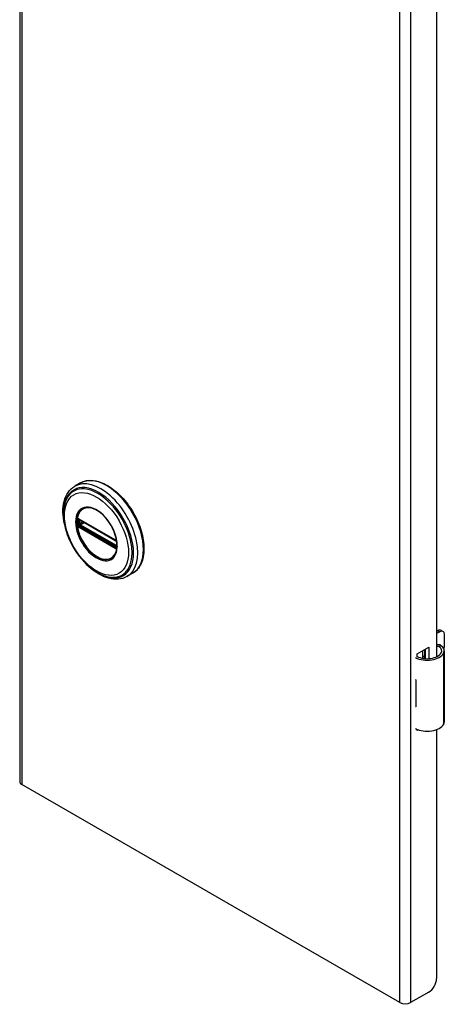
# Model space of a CAD drawing. Header units: inches. Extents: x 0.1 to 74.1, y -11 to 41.6.
# Tile 15 of 16: x 69.3 to 74.1, y 19.4 to 30.5. Entities that reach past the tile are written whole.
import ezdxf

# ---------------------------------------------------------------- set-up
doc = ezdxf.new("R2010")
doc.units = ezdxf.units.IN
doc.header["$MEASUREMENT"] = 0
doc.layers.add('Visible Edges(ANSI)', color=7, linetype='Continuous', lineweight=25)
doc.layers.add('Visible Tangent Edges(ANSI)', color=7, linetype='Continuous', lineweight=25)

msp = doc.modelspace()

# ---------------------------------------------------------------- linework, layer by layer
at = {"layer": 'Visible Edges(ANSI)'}
for p, q in [((69.276, 41.479), (69.276, 21.883)), ((73.992, 35.124), (73.992, 23.293)), ((69.964, 25.261), (69.9, 25.224)), ((69.95, 24.847), (69.945, 24.85)), ((69.95, 24.847), (70.358, 24.612)), ((70.365, 24.604), (69.957, 24.84)), ((70.363, 24.609), (70.358, 24.612)), ((70.374, 24.596), (70.375, 24.593)), ((70.374, 24.551), (70.374, 24.588)), ((70.375, 24.593), (70.376, 24.592)), ((70.377, 24.578), (70.377, 24.541)), ((70.377, 24.541), (70.377, 24.535)), ((70.554, 24.238), (70.49, 24.201)), ((73.992, 23.579), (74.008, 23.588)), ((74.029, 23.576), (73.992, 23.555)), ((74.047, 23.592), (74.068, 23.58)), ((74.084, 23.423), (74.084, 23.544)), ((73.773, 23.325), (73.907, 23.403)), ((73.907, 23.403), (73.907, 23.272)), ((73.773, 23.294), (73.773, 23.325)), ((73.837, 23.276), (73.837, 23.362)), ((73.837, 23.292), (73.856, 23.304)), ((73.856, 23.373), (73.856, 23.273)), ((73.869, 23.272), (73.869, 23.38)), ((74.082, 22.558), (74.082, 23.361)), ((73.856, 23.279), (73.848, 23.274)), ((73.758, 23.034), (73.758, 23.002)), ((74.084, 22.869), (74.084, 22.989)), ((73.758, 22.76), (73.758, 22.728)), ((73.773, 22.458), (73.773, 22.472)), ((73.788, 22.467), (73.773, 22.458)), ((73.992, 22.469), (73.992, 19.65)), ((73.578, 19.379), (69.301, 21.848)), ((73.904, 19.497), (73.7, 19.379))]:
    msp.add_line(p, q, dxfattribs=at)
at = {"layer": 'Visible Edges(ANSI)', "flags": 128}
for points in [[(69.782, 24.795), (69.775, 24.83), (69.77, 24.864), (69.767, 24.897), (69.766, 24.93), (69.766, 24.962), (69.769, 24.993), (69.773, 25.023), (69.779, 25.052), (69.788, 25.08), (69.798, 25.106), (69.81, 25.131), (69.824, 25.153), (69.84, 25.174), (69.858, 25.193), (69.878, 25.21), (69.9, 25.224)], [(69.964, 25.261), (69.98, 25.269), (69.996, 25.276), (70.013, 25.282), (70.031, 25.286), (70.049, 25.289), (70.068, 25.29), (70.087, 25.29), (70.107, 25.289), (70.126, 25.286), (70.146, 25.282), (70.166, 25.277), (70.187, 25.271), (70.207, 25.263), (70.228, 25.254), (70.248, 25.244), (70.269, 25.233), (70.289, 25.22), (70.31, 25.207), (70.33, 25.192), (70.35, 25.176), (70.37, 25.16), (70.39, 25.142), (70.409, 25.124), (70.428, 25.104), (70.446, 25.084), (70.464, 25.063), (70.482, 25.042), (70.499, 25.019), (70.516, 24.996), (70.532, 24.973), (70.547, 24.949), (70.562, 24.924), (70.575, 24.899), (70.589, 24.874), (70.601, 24.848), (70.613, 24.822), (70.624, 24.796), (70.634, 24.77), (70.643, 24.744), (70.651, 24.718), (70.658, 24.692), (70.665, 24.666), (70.67, 24.64), (70.674, 24.615), (70.678, 24.59), (70.68, 24.565), (70.682, 24.54), (70.682, 24.516), (70.682, 24.493), (70.68, 24.47), (70.678, 24.448), (70.674, 24.426), (70.67, 24.405), (70.664, 24.385), (70.658, 24.366), (70.65, 24.348), (70.641, 24.33), (70.632, 24.314), (70.621, 24.298), (70.61, 24.284), (70.597, 24.27), (70.584, 24.258), (70.569, 24.248), (70.554, 24.238)], [(69.809, 25.084), (69.803, 25.071), (69.797, 25.057), (69.792, 25.043), (69.787, 25.029), (69.779, 24.998), (69.774, 24.966), (69.771, 24.933), (69.771, 24.899), (69.773, 24.864), (69.777, 24.827), (69.783, 24.791), (69.791, 24.754), (69.802, 24.716), (69.814, 24.679), (69.829, 24.641), (69.845, 24.604), (69.863, 24.568), (69.882, 24.532), (69.904, 24.497), (69.926, 24.463), (69.95, 24.431), (69.975, 24.4), (70.002, 24.37), (70.029, 24.342), (70.057, 24.316), (70.086, 24.293), (70.115, 24.271), (70.144, 24.252), (70.174, 24.235), (70.205, 24.221), (70.235, 24.21), (70.265, 24.201), (70.28, 24.198), (70.295, 24.195), (70.31, 24.193), (70.324, 24.192)], [(70.347, 24.437), (70.356, 24.451), (70.363, 24.466), (70.369, 24.483), (70.373, 24.501), (70.376, 24.521), (70.378, 24.542), (70.378, 24.564), (70.376, 24.586), (70.373, 24.61), (70.368, 24.634), (70.362, 24.658), (70.354, 24.682), (70.345, 24.707), (70.335, 24.731), (70.323, 24.755), (70.31, 24.779), (70.296, 24.802), (70.281, 24.824), (70.265, 24.845), (70.249, 24.866), (70.231, 24.884), (70.213, 24.902), (70.195, 24.918), (70.176, 24.932), (70.157, 24.945), (70.138, 24.956), (70.12, 24.965), (70.101, 24.973), (70.083, 24.978), (70.066, 24.981), (70.049, 24.982), (70.033, 24.982)], [(69.945, 24.85), (69.943, 24.851), (69.942, 24.851)], [(69.957, 24.84), (69.956, 24.84), (69.955, 24.84)], [(70.363, 24.609), (70.366, 24.606), (70.37, 24.603)], [(70.374, 24.588), (70.373, 24.592), (70.371, 24.597), (70.368, 24.601), (70.365, 24.604)], [(70.37, 24.603), (70.372, 24.6), (70.374, 24.596)], [(70.374, 24.55), (70.374, 24.55), (70.374, 24.551)], [(70.377, 24.535), (70.377, 24.533), (70.376, 24.532)], [(70.49, 24.201), (70.467, 24.189), (70.443, 24.181), (70.418, 24.174), (70.391, 24.171), (70.365, 24.17), (70.337, 24.172), (70.31, 24.176), (70.282, 24.183), (70.253, 24.192), (70.225, 24.203), (70.197, 24.216), (70.169, 24.232), (70.141, 24.249), (70.114, 24.269), (70.087, 24.29), (70.06, 24.313)], [(74.04, 23.423), (74.038, 23.424), (74.036, 23.425), (74.034, 23.426), (74.032, 23.427), (74.03, 23.428), (74.028, 23.428), (74.026, 23.429), (74.024, 23.43), (74.022, 23.43), (74.02, 23.43), (74.018, 23.43), (74.016, 23.431), (74.014, 23.43), (74.011, 23.43), (74.009, 23.43), (74.007, 23.43), (74.005, 23.429), (74.003, 23.429), (74.001, 23.428), (73.999, 23.427), (73.998, 23.427), (73.996, 23.426), (73.994, 23.425), (73.992, 23.424)], [(73.992, 23.412), (73.994, 23.413), (73.995, 23.413), (73.997, 23.413), (73.999, 23.414), (74, 23.414), (74.002, 23.414), (74.003, 23.414), (74.005, 23.414), (74.006, 23.414), (74.008, 23.413), (74.009, 23.413), (74.011, 23.413), (74.012, 23.413), (74.014, 23.412), (74.015, 23.412), (74.017, 23.411), (74.018, 23.41), (74.02, 23.41), (74.021, 23.409), (74.023, 23.408), (74.024, 23.407), (74.025, 23.407), (74.027, 23.406), (74.028, 23.405)]]:
    msp.add_lwpolyline(points, dxfattribs=at)
at = {"layer": 'Visible Edges(ANSI)'}
for centre, major_axis, start_param, end_param in [((74.008, 23.524), (0.0394, 0.0682), 0, 0.785398), ((74.029, 23.512), (0.0394, 0.0682), 5.497787, 7.068583), ((73.924, 23.361), (0.128, 0), 5.96475, 6.909947), ((73.924, 23.361), (0.157, 0), 5.96475, 7.032103), ((74.029, 23.391), (-0.0394, -0.0682), 1.811012, 2.356194), ((73.887, 23.368), (0.197, 0), 3.983372, 5.96475), ((73.887, 23.368), (0.167, 0), 3.964134, 5.96475), ((73.887, 23.119), (0.197, 0), 3.983372, 3.995195), ((73.818, 23.042), (-0.0917, 0), 0.828235, 0.853602), ((74.029, 22.957), (-0.0394, -0.0682), 2.356194, 2.65865), ((74.029, 22.836), (-0.0394, -0.0682), 2.053739, 2.356194), ((73.818, 22.799), (0.0917, 0), 3.969828, 3.995195), ((73.887, 22.814), (-0.197, 0), 0.841779, 0.853602), ((73.887, 22.565), (0.197, 0), 3.983372, 5.96475), ((73.924, 22.558), (0.157, 0), 5.96475, 6.283185), ((69.362, 21.883), (-0.086, 0), 0, 0.785398), ((73.904, 19.599), (-0.063, -0.108), 0.785398, 2.356194), ((73.639, 19.414), (-0.086, 0), 0.785398, 2.356194)]:
    msp.add_ellipse(centre, major_axis=major_axis, ratio=0.57735, start_param=start_param, end_param=end_param, dxfattribs=at)
at = {"layer": 'Visible Tangent Edges(ANSI)'}
for p, q in [((69.301, 41.444), (69.301, 21.848)), ((73.578, 19.379), (73.578, 38.975)), ((73.7, 38.975), (73.7, 19.379)), ((70.356, 24.616), (69.948, 24.852)), ((69.942, 24.798), (69.942, 24.835)), ((69.948, 24.759), (70.356, 24.523)), ((70.359, 24.532), (69.951, 24.768)), ((69.955, 24.843), (70.363, 24.607)), ((69.955, 24.836), (69.959, 24.838)), ((69.955, 24.799), (69.955, 24.836)), ((69.991, 24.82), (69.955, 24.799)), ((70.363, 24.54), (69.955, 24.776)), ((69.962, 24.787), (70.005, 24.812)), ((70.37, 24.551), (69.962, 24.787)), ((70.374, 24.554), (70.37, 24.551)), ((70.376, 24.585), (70.376, 24.548)), ((74.008, 23.588), (74.029, 23.576)), ((74.028, 23.405), (74.04, 23.423)), ((74.074, 22.529), (74.074, 23.333)), ((73.758, 23.002), (73.758, 22.76))]:
    msp.add_line(p, q, dxfattribs=at)
at = {"layer": 'Visible Tangent Edges(ANSI)', "flags": 128}
for points in [[(69.909, 24.82), (69.911, 24.787), (69.916, 24.752), (69.924, 24.716), (69.935, 24.68), (69.949, 24.644), (69.966, 24.609), (69.986, 24.574), (70.007, 24.542), (70.031, 24.511), (70.056, 24.482), (70.083, 24.456), (70.11, 24.434), (70.138, 24.415), (70.166, 24.4), (70.194, 24.389), (70.221, 24.382), (70.246, 24.379), (70.271, 24.38), (70.294, 24.386), (70.314, 24.396), (70.332, 24.41), (70.348, 24.428), (70.361, 24.449), (70.371, 24.474), (70.377, 24.501), (70.38, 24.532), (70.38, 24.564), (70.377, 24.598), (70.371, 24.633), (70.361, 24.669), (70.348, 24.705), (70.332, 24.741), (70.314, 24.776), (70.293, 24.81), (70.271, 24.842), (70.246, 24.871), (70.22, 24.898), (70.193, 24.922), (70.166, 24.943), (70.138, 24.96), (70.11, 24.973), (70.082, 24.982), (70.056, 24.987), (70.031, 24.988), (70.007, 24.984), (69.985, 24.976), (69.966, 24.964), (69.949, 24.949), (69.935, 24.929), (69.924, 24.906), (69.915, 24.88), (69.911, 24.851), (69.909, 24.82)], [(69.92, 24.819), (69.92, 24.83), (69.921, 24.841), (69.922, 24.852), (69.923, 24.862), (69.925, 24.872), (69.928, 24.882), (69.93, 24.891), (69.934, 24.901), (69.937, 24.909), (69.941, 24.917), (69.946, 24.925), (69.95, 24.932), (69.955, 24.939), (69.961, 24.946), (69.967, 24.952), (69.973, 24.957), (69.979, 24.962), (69.986, 24.967), (69.993, 24.97), (70.001, 24.974), (70.008, 24.977), (70.016, 24.979), (70.025, 24.98), (70.033, 24.982)], [(69.927, 24.852), (69.927, 24.852), (69.927, 24.852), (69.927, 24.851), (69.927, 24.851), (69.927, 24.851), (69.927, 24.85), (69.926, 24.85), (69.926, 24.849), (69.926, 24.849), (69.926, 24.849), (69.926, 24.848), (69.926, 24.848), (69.926, 24.847), (69.926, 24.847), (69.926, 24.846), (69.926, 24.846), (69.926, 24.846), (69.926, 24.845), (69.926, 24.845), (69.926, 24.844), (69.926, 24.844), (69.926, 24.843), (69.925, 24.843), (69.925, 24.842)], [(69.928, 24.855), (69.928, 24.855), (69.928, 24.855), (69.928, 24.855), (69.928, 24.855), (69.928, 24.854), (69.928, 24.854), (69.928, 24.854), (69.928, 24.854), (69.928, 24.854), (69.928, 24.854), (69.928, 24.854), (69.928, 24.854), (69.928, 24.854), (69.928, 24.854), (69.928, 24.853), (69.928, 24.853), (69.927, 24.853), (69.927, 24.853), (69.927, 24.853), (69.927, 24.853), (69.927, 24.853), (69.927, 24.853), (69.927, 24.853), (69.927, 24.852)], [(69.933, 24.857), (69.933, 24.857), (69.933, 24.857), (69.933, 24.857), (69.932, 24.857), (69.932, 24.857), (69.932, 24.857), (69.932, 24.857), (69.931, 24.857), (69.931, 24.857), (69.931, 24.857), (69.931, 24.857), (69.931, 24.856), (69.93, 24.856), (69.93, 24.856), (69.93, 24.856), (69.93, 24.856), (69.929, 24.856), (69.929, 24.856), (69.929, 24.856), (69.929, 24.856), (69.929, 24.855), (69.928, 24.855), (69.928, 24.855), (69.928, 24.855)], [(69.943, 24.855), (69.942, 24.855), (69.942, 24.855), (69.941, 24.855), (69.941, 24.855), (69.941, 24.856), (69.94, 24.856), (69.94, 24.856), (69.939, 24.856), (69.939, 24.856), (69.939, 24.856), (69.938, 24.857), (69.938, 24.857), (69.937, 24.857), (69.937, 24.857), (69.937, 24.857), (69.936, 24.857), (69.936, 24.857), (69.935, 24.857), (69.935, 24.857), (69.935, 24.857), (69.934, 24.857), (69.934, 24.857), (69.934, 24.857), (69.933, 24.857)], [(69.948, 24.852), (69.948, 24.852), (69.947, 24.852), (69.947, 24.852), (69.947, 24.852), (69.947, 24.852), (69.947, 24.852), (69.946, 24.853), (69.946, 24.853), (69.946, 24.853), (69.946, 24.853), (69.945, 24.853), (69.945, 24.853), (69.945, 24.853), (69.945, 24.853), (69.945, 24.854), (69.944, 24.854), (69.944, 24.854), (69.944, 24.854), (69.944, 24.854), (69.944, 24.854), (69.943, 24.854), (69.943, 24.854), (69.943, 24.855), (69.943, 24.855)], [(70.347, 24.438), (70.333, 24.422), (70.317, 24.409), (70.299, 24.399), (70.28, 24.393), (70.258, 24.39), (70.236, 24.391), (70.212, 24.395), (70.188, 24.403), (70.163, 24.414), (70.138, 24.428), (70.113, 24.445), (70.089, 24.466), (70.065, 24.488), (70.043, 24.513), (70.021, 24.54), (70.001, 24.569), (69.983, 24.599), (69.967, 24.631), (69.953, 24.663), (69.941, 24.695), (69.932, 24.727), (69.926, 24.758), (69.921, 24.789), (69.92, 24.819)], [(69.925, 24.842), (69.925, 24.842), (69.925, 24.842), (69.925, 24.842), (69.925, 24.841), (69.925, 24.841), (69.925, 24.841), (69.925, 24.841), (69.925, 24.841), (69.925, 24.84), (69.925, 24.84), (69.925, 24.84), (69.925, 24.84), (69.925, 24.839), (69.925, 24.839), (69.925, 24.839), (69.925, 24.839), (69.925, 24.838), (69.925, 24.838), (69.925, 24.838), (69.925, 24.838), (69.925, 24.837), (69.925, 24.837), (69.925, 24.837), (69.925, 24.837)], [(69.925, 24.837), (69.925, 24.835), (69.925, 24.834), (69.925, 24.832), (69.925, 24.831), (69.925, 24.829), (69.925, 24.828), (69.925, 24.826), (69.925, 24.825), (69.925, 24.823), (69.925, 24.822), (69.925, 24.82), (69.925, 24.818), (69.925, 24.817), (69.925, 24.815), (69.925, 24.814), (69.925, 24.812), (69.925, 24.811), (69.925, 24.809), (69.925, 24.808), (69.925, 24.806), (69.925, 24.804), (69.925, 24.803), (69.925, 24.801), (69.925, 24.8)], [(69.925, 24.8), (69.925, 24.8), (69.925, 24.799), (69.925, 24.799), (69.925, 24.799), (69.925, 24.799), (69.925, 24.798), (69.925, 24.798), (69.925, 24.798), (69.925, 24.797), (69.925, 24.797), (69.925, 24.797), (69.925, 24.797), (69.925, 24.796), (69.925, 24.796), (69.925, 24.796), (69.925, 24.796), (69.925, 24.795), (69.925, 24.795), (69.925, 24.795), (69.925, 24.795), (69.925, 24.794), (69.925, 24.794), (69.925, 24.794), (69.925, 24.794)], [(69.925, 24.794), (69.925, 24.793), (69.926, 24.793), (69.926, 24.792), (69.926, 24.792), (69.926, 24.791), (69.926, 24.791), (69.926, 24.79), (69.926, 24.79), (69.926, 24.789), (69.926, 24.789), (69.926, 24.788), (69.926, 24.788), (69.926, 24.787), (69.926, 24.787), (69.926, 24.786), (69.926, 24.786), (69.926, 24.785), (69.927, 24.785), (69.927, 24.784), (69.927, 24.784), (69.927, 24.783), (69.927, 24.783), (69.927, 24.782), (69.927, 24.782)], [(69.927, 24.782), (69.927, 24.782), (69.927, 24.782), (69.927, 24.781), (69.927, 24.781), (69.927, 24.781), (69.927, 24.781), (69.927, 24.781), (69.928, 24.781), (69.928, 24.781), (69.928, 24.78), (69.928, 24.78), (69.928, 24.78), (69.928, 24.78), (69.928, 24.78), (69.928, 24.78), (69.928, 24.78), (69.928, 24.779), (69.928, 24.779), (69.928, 24.779), (69.928, 24.779), (69.928, 24.779), (69.928, 24.779), (69.928, 24.779), (69.928, 24.778)], [(69.928, 24.778), (69.928, 24.778), (69.928, 24.778), (69.929, 24.777), (69.929, 24.777), (69.929, 24.777), (69.929, 24.776), (69.929, 24.776), (69.93, 24.776), (69.93, 24.775), (69.93, 24.775), (69.93, 24.775), (69.931, 24.774), (69.931, 24.774), (69.931, 24.774), (69.931, 24.773), (69.931, 24.773), (69.932, 24.773), (69.932, 24.772), (69.932, 24.772), (69.932, 24.772), (69.933, 24.771), (69.933, 24.771), (69.933, 24.771), (69.933, 24.77)], [(69.933, 24.842), (69.933, 24.842), (69.933, 24.843), (69.933, 24.843), (69.933, 24.843), (69.933, 24.844), (69.933, 24.844), (69.933, 24.844), (69.933, 24.845), (69.933, 24.845), (69.933, 24.845), (69.933, 24.845), (69.933, 24.846), (69.934, 24.846), (69.934, 24.846), (69.934, 24.847), (69.934, 24.847), (69.934, 24.847), (69.934, 24.847), (69.934, 24.848), (69.934, 24.848), (69.935, 24.848), (69.935, 24.848), (69.935, 24.848), (69.935, 24.849)], [(69.933, 24.836), (69.933, 24.837), (69.933, 24.837), (69.933, 24.837), (69.933, 24.837), (69.933, 24.838), (69.933, 24.838), (69.933, 24.838), (69.933, 24.838), (69.933, 24.838), (69.933, 24.839), (69.933, 24.839), (69.933, 24.839), (69.933, 24.839), (69.933, 24.84), (69.933, 24.84), (69.933, 24.84), (69.933, 24.84), (69.933, 24.841), (69.933, 24.841), (69.933, 24.841), (69.933, 24.841), (69.933, 24.842), (69.933, 24.842), (69.933, 24.842)], [(69.933, 24.799), (69.933, 24.801), (69.933, 24.802), (69.933, 24.804), (69.933, 24.805), (69.933, 24.807), (69.933, 24.808), (69.933, 24.81), (69.933, 24.812), (69.933, 24.813), (69.933, 24.815), (69.933, 24.816), (69.933, 24.818), (69.933, 24.819), (69.933, 24.821), (69.933, 24.822), (69.933, 24.824), (69.933, 24.825), (69.933, 24.827), (69.933, 24.829), (69.933, 24.83), (69.933, 24.832), (69.933, 24.833), (69.933, 24.835), (69.933, 24.836)], [(69.933, 24.793), (69.933, 24.793), (69.933, 24.794), (69.933, 24.794), (69.933, 24.794), (69.933, 24.794), (69.933, 24.795), (69.933, 24.795), (69.933, 24.795), (69.933, 24.795), (69.933, 24.796), (69.933, 24.796), (69.933, 24.796), (69.933, 24.796), (69.933, 24.797), (69.933, 24.797), (69.933, 24.797), (69.933, 24.797), (69.933, 24.798), (69.933, 24.798), (69.933, 24.798), (69.933, 24.798), (69.933, 24.799), (69.933, 24.799), (69.933, 24.799)], [(69.935, 24.785), (69.935, 24.785), (69.935, 24.785), (69.935, 24.786), (69.934, 24.786), (69.934, 24.787), (69.934, 24.787), (69.934, 24.787), (69.934, 24.788), (69.934, 24.788), (69.934, 24.788), (69.934, 24.789), (69.933, 24.789), (69.933, 24.789), (69.933, 24.79), (69.933, 24.79), (69.933, 24.79), (69.933, 24.791), (69.933, 24.791), (69.933, 24.791), (69.933, 24.792), (69.933, 24.792), (69.933, 24.793), (69.933, 24.793), (69.933, 24.793)], [(69.933, 24.77), (69.934, 24.77), (69.934, 24.769), (69.934, 24.769), (69.935, 24.769), (69.935, 24.768), (69.935, 24.768), (69.936, 24.767), (69.936, 24.767), (69.937, 24.767), (69.937, 24.766), (69.937, 24.766), (69.938, 24.766), (69.938, 24.765), (69.939, 24.765), (69.939, 24.765), (69.939, 24.764), (69.94, 24.764), (69.94, 24.764), (69.941, 24.763), (69.941, 24.763), (69.941, 24.763), (69.942, 24.762), (69.942, 24.762), (69.943, 24.762)], [(69.935, 24.849), (69.935, 24.849), (69.935, 24.849), (69.935, 24.849), (69.935, 24.849), (69.935, 24.849), (69.935, 24.849), (69.935, 24.849), (69.935, 24.849), (69.935, 24.849), (69.936, 24.849), (69.936, 24.849), (69.936, 24.849), (69.936, 24.849), (69.936, 24.849), (69.936, 24.849), (69.936, 24.85), (69.936, 24.85), (69.936, 24.85), (69.936, 24.85), (69.936, 24.85), (69.936, 24.85), (69.936, 24.85), (69.936, 24.85), (69.936, 24.85)], [(69.936, 24.782), (69.936, 24.782), (69.936, 24.782), (69.936, 24.782), (69.936, 24.783), (69.936, 24.783), (69.936, 24.783), (69.936, 24.783), (69.936, 24.783), (69.936, 24.783), (69.936, 24.783), (69.936, 24.783), (69.936, 24.783), (69.936, 24.784), (69.936, 24.784), (69.935, 24.784), (69.935, 24.784), (69.935, 24.784), (69.935, 24.784), (69.935, 24.784), (69.935, 24.784), (69.935, 24.784), (69.935, 24.785), (69.935, 24.785), (69.935, 24.785)], [(69.936, 24.85), (69.936, 24.85), (69.937, 24.85), (69.937, 24.85), (69.937, 24.85), (69.937, 24.85), (69.937, 24.85), (69.937, 24.851), (69.937, 24.851), (69.937, 24.851), (69.938, 24.851), (69.938, 24.851), (69.938, 24.851), (69.938, 24.851), (69.938, 24.851), (69.938, 24.851), (69.939, 24.851), (69.939, 24.851), (69.939, 24.851), (69.939, 24.851), (69.939, 24.851), (69.939, 24.851), (69.939, 24.851), (69.94, 24.851), (69.94, 24.851)], [(69.94, 24.777), (69.94, 24.777), (69.939, 24.777), (69.939, 24.777), (69.939, 24.777), (69.939, 24.778), (69.939, 24.778), (69.939, 24.778), (69.939, 24.778), (69.938, 24.779), (69.938, 24.779), (69.938, 24.779), (69.938, 24.779), (69.938, 24.779), (69.938, 24.78), (69.937, 24.78), (69.937, 24.78), (69.937, 24.78), (69.937, 24.781), (69.937, 24.781), (69.937, 24.781), (69.937, 24.781), (69.937, 24.782), (69.936, 24.782), (69.936, 24.782)], [(69.94, 24.851), (69.94, 24.851), (69.94, 24.851), (69.94, 24.851), (69.94, 24.851), (69.94, 24.851), (69.94, 24.851), (69.94, 24.851), (69.94, 24.851), (69.94, 24.851), (69.941, 24.851), (69.941, 24.851), (69.941, 24.851), (69.941, 24.851), (69.941, 24.851), (69.941, 24.851), (69.941, 24.851), (69.941, 24.851), (69.941, 24.851), (69.941, 24.851), (69.941, 24.851), (69.941, 24.851), (69.942, 24.851), (69.942, 24.851), (69.942, 24.851)], [(69.946, 24.771), (69.946, 24.771), (69.946, 24.771), (69.945, 24.771), (69.945, 24.772), (69.945, 24.772), (69.945, 24.772), (69.944, 24.772), (69.944, 24.772), (69.944, 24.773), (69.943, 24.773), (69.943, 24.773), (69.943, 24.773), (69.943, 24.774), (69.942, 24.774), (69.942, 24.774), (69.942, 24.774), (69.942, 24.775), (69.941, 24.775), (69.941, 24.775), (69.941, 24.775), (69.941, 24.776), (69.94, 24.776), (69.94, 24.776), (69.94, 24.777)], [(69.942, 24.841), (69.942, 24.841), (69.942, 24.841), (69.943, 24.842), (69.943, 24.842), (69.943, 24.842), (69.943, 24.842), (69.943, 24.842), (69.943, 24.842), (69.943, 24.842), (69.943, 24.843), (69.943, 24.843), (69.943, 24.843), (69.943, 24.843), (69.943, 24.843), (69.943, 24.843), (69.943, 24.843), (69.943, 24.843), (69.943, 24.843), (69.943, 24.844), (69.943, 24.844), (69.944, 24.844), (69.944, 24.844), (69.944, 24.844), (69.944, 24.844)], [(69.942, 24.835), (69.942, 24.836), (69.942, 24.836), (69.942, 24.836), (69.942, 24.836), (69.942, 24.837), (69.942, 24.837), (69.942, 24.837), (69.942, 24.837), (69.942, 24.838), (69.942, 24.838), (69.942, 24.838), (69.942, 24.838), (69.942, 24.839), (69.942, 24.839), (69.942, 24.839), (69.942, 24.839), (69.942, 24.84), (69.942, 24.84), (69.942, 24.84), (69.942, 24.84), (69.942, 24.84), (69.942, 24.841), (69.942, 24.841), (69.942, 24.841)], [(69.942, 24.792), (69.942, 24.792), (69.942, 24.792), (69.942, 24.793), (69.942, 24.793), (69.942, 24.793), (69.942, 24.793), (69.942, 24.794), (69.942, 24.794), (69.942, 24.794), (69.942, 24.795), (69.942, 24.795), (69.942, 24.795), (69.942, 24.795), (69.942, 24.796), (69.942, 24.796), (69.942, 24.796), (69.942, 24.796), (69.942, 24.797), (69.942, 24.797), (69.942, 24.797), (69.942, 24.797), (69.942, 24.798), (69.942, 24.798), (69.942, 24.798)], [(69.944, 24.787), (69.944, 24.787), (69.944, 24.788), (69.944, 24.788), (69.943, 24.788), (69.943, 24.788), (69.943, 24.788), (69.943, 24.789), (69.943, 24.789), (69.943, 24.789), (69.943, 24.789), (69.943, 24.789), (69.943, 24.79), (69.943, 24.79), (69.943, 24.79), (69.943, 24.79), (69.943, 24.79), (69.943, 24.791), (69.943, 24.791), (69.943, 24.791), (69.943, 24.791), (69.943, 24.791), (69.942, 24.792), (69.942, 24.792), (69.942, 24.792)], [(69.943, 24.762), (69.943, 24.762), (69.943, 24.762), (69.943, 24.762), (69.944, 24.761), (69.944, 24.761), (69.944, 24.761), (69.944, 24.761), (69.944, 24.761), (69.945, 24.761), (69.945, 24.761), (69.945, 24.761), (69.945, 24.76), (69.945, 24.76), (69.946, 24.76), (69.946, 24.76), (69.946, 24.76), (69.946, 24.76), (69.947, 24.76), (69.947, 24.76), (69.947, 24.759), (69.947, 24.759), (69.947, 24.759), (69.948, 24.759), (69.948, 24.759)], [(69.946, 24.846), (69.946, 24.846), (69.947, 24.846), (69.947, 24.846), (69.947, 24.846), (69.947, 24.846), (69.947, 24.846), (69.947, 24.846), (69.947, 24.846), (69.947, 24.846), (69.948, 24.846), (69.948, 24.846), (69.948, 24.846), (69.948, 24.846), (69.948, 24.846), (69.948, 24.846), (69.948, 24.846), (69.949, 24.846), (69.949, 24.846), (69.949, 24.845), (69.949, 24.845), (69.949, 24.845), (69.949, 24.845), (69.949, 24.845), (69.95, 24.845)], [(69.95, 24.779), (69.949, 24.78), (69.949, 24.78), (69.949, 24.78), (69.949, 24.78), (69.949, 24.78), (69.949, 24.78), (69.949, 24.78), (69.948, 24.78), (69.948, 24.781), (69.948, 24.781), (69.948, 24.781), (69.948, 24.781), (69.948, 24.781), (69.948, 24.781), (69.947, 24.781), (69.947, 24.782), (69.947, 24.782), (69.947, 24.782), (69.947, 24.782), (69.947, 24.782), (69.947, 24.782), (69.947, 24.783), (69.946, 24.783), (69.946, 24.783)], [(69.951, 24.768), (69.951, 24.768), (69.951, 24.768), (69.951, 24.768), (69.951, 24.768), (69.95, 24.769), (69.95, 24.769), (69.95, 24.769), (69.95, 24.769), (69.949, 24.769), (69.949, 24.769), (69.949, 24.769), (69.949, 24.769), (69.949, 24.77), (69.948, 24.77), (69.948, 24.77), (69.948, 24.77), (69.948, 24.77), (69.948, 24.77), (69.947, 24.77), (69.947, 24.77), (69.947, 24.771), (69.947, 24.771), (69.946, 24.771), (69.946, 24.771)], [(69.95, 24.845), (69.95, 24.845), (69.95, 24.845), (69.95, 24.845), (69.95, 24.845), (69.951, 24.845), (69.951, 24.845), (69.951, 24.845), (69.951, 24.845), (69.952, 24.845), (69.952, 24.844), (69.952, 24.844), (69.952, 24.844), (69.952, 24.844), (69.953, 24.844), (69.953, 24.844), (69.953, 24.844), (69.953, 24.844), (69.954, 24.844), (69.954, 24.844), (69.954, 24.843), (69.954, 24.843), (69.954, 24.843), (69.955, 24.843), (69.955, 24.843)], [(69.955, 24.776), (69.955, 24.776), (69.954, 24.776), (69.954, 24.776), (69.954, 24.776), (69.954, 24.777), (69.954, 24.777), (69.953, 24.777), (69.953, 24.777), (69.953, 24.777), (69.953, 24.777), (69.952, 24.777), (69.952, 24.778), (69.952, 24.778), (69.952, 24.778), (69.952, 24.778), (69.951, 24.778), (69.951, 24.778), (69.951, 24.778), (69.951, 24.779), (69.95, 24.779), (69.95, 24.779), (69.95, 24.779), (69.95, 24.779), (69.95, 24.779)], [(70.361, 24.613), (70.361, 24.613), (70.361, 24.613), (70.36, 24.613), (70.36, 24.614), (70.36, 24.614), (70.36, 24.614), (70.36, 24.614), (70.359, 24.614), (70.359, 24.614), (70.359, 24.614), (70.359, 24.615), (70.358, 24.615), (70.358, 24.615), (70.358, 24.615), (70.358, 24.615), (70.358, 24.615), (70.357, 24.615), (70.357, 24.615), (70.357, 24.616), (70.357, 24.616), (70.357, 24.616), (70.356, 24.616), (70.356, 24.616), (70.356, 24.616)], [(70.356, 24.523), (70.356, 24.523), (70.356, 24.523), (70.357, 24.523), (70.357, 24.523), (70.357, 24.523), (70.357, 24.523), (70.357, 24.522), (70.358, 24.522), (70.358, 24.522), (70.358, 24.522), (70.358, 24.522), (70.358, 24.522), (70.359, 24.522), (70.359, 24.522), (70.359, 24.521), (70.359, 24.521), (70.36, 24.521), (70.36, 24.521), (70.36, 24.521), (70.36, 24.521), (70.36, 24.521), (70.361, 24.521), (70.361, 24.52), (70.361, 24.52)], [(70.364, 24.529), (70.364, 24.53), (70.364, 24.53), (70.364, 24.53), (70.364, 24.53), (70.363, 24.53), (70.363, 24.53), (70.363, 24.53), (70.363, 24.53), (70.363, 24.531), (70.362, 24.531), (70.362, 24.531), (70.362, 24.531), (70.362, 24.531), (70.362, 24.531), (70.361, 24.531), (70.361, 24.531), (70.361, 24.532), (70.361, 24.532), (70.36, 24.532), (70.36, 24.532), (70.36, 24.532), (70.36, 24.532), (70.36, 24.532), (70.359, 24.532)], [(70.37, 24.605), (70.37, 24.605), (70.37, 24.606), (70.369, 24.606), (70.369, 24.606), (70.369, 24.607), (70.368, 24.607), (70.368, 24.608), (70.367, 24.608), (70.367, 24.608), (70.367, 24.609), (70.366, 24.609), (70.366, 24.609), (70.366, 24.61), (70.365, 24.61), (70.365, 24.611), (70.364, 24.611), (70.364, 24.611), (70.364, 24.611), (70.363, 24.612), (70.363, 24.612), (70.362, 24.612), (70.362, 24.613), (70.361, 24.613), (70.361, 24.613)], [(70.361, 24.52), (70.361, 24.52), (70.362, 24.52), (70.362, 24.52), (70.363, 24.52), (70.363, 24.519), (70.364, 24.519), (70.364, 24.519), (70.364, 24.519), (70.365, 24.519), (70.365, 24.519), (70.366, 24.518), (70.366, 24.518), (70.366, 24.518), (70.367, 24.518), (70.367, 24.518), (70.367, 24.518), (70.368, 24.518), (70.368, 24.518), (70.369, 24.518), (70.369, 24.518), (70.369, 24.518), (70.37, 24.518), (70.37, 24.518), (70.37, 24.518)], [(70.363, 24.607), (70.363, 24.607), (70.363, 24.607), (70.364, 24.607), (70.364, 24.607), (70.364, 24.607), (70.364, 24.606), (70.364, 24.606), (70.365, 24.606), (70.365, 24.606), (70.365, 24.606), (70.365, 24.606), (70.366, 24.606), (70.366, 24.605), (70.366, 24.605), (70.366, 24.605), (70.366, 24.605), (70.367, 24.605), (70.367, 24.605), (70.367, 24.604), (70.367, 24.604), (70.367, 24.604), (70.368, 24.604), (70.368, 24.604), (70.368, 24.604)], [(70.368, 24.538), (70.368, 24.538), (70.368, 24.538), (70.367, 24.538), (70.367, 24.538), (70.367, 24.538), (70.367, 24.538), (70.367, 24.538), (70.366, 24.538), (70.366, 24.539), (70.366, 24.539), (70.366, 24.539), (70.366, 24.539), (70.365, 24.539), (70.365, 24.539), (70.365, 24.539), (70.365, 24.539), (70.364, 24.539), (70.364, 24.539), (70.364, 24.54), (70.364, 24.54), (70.364, 24.54), (70.363, 24.54), (70.363, 24.54), (70.363, 24.54)], [(70.371, 24.528), (70.371, 24.528), (70.37, 24.528), (70.37, 24.528), (70.37, 24.528), (70.37, 24.528), (70.369, 24.528), (70.369, 24.528), (70.369, 24.528), (70.369, 24.528), (70.368, 24.528), (70.368, 24.528), (70.368, 24.528), (70.368, 24.528), (70.367, 24.528), (70.367, 24.528), (70.367, 24.528), (70.366, 24.528), (70.366, 24.529), (70.366, 24.529), (70.366, 24.529), (70.365, 24.529), (70.365, 24.529), (70.365, 24.529), (70.364, 24.529)], [(70.368, 24.604), (70.368, 24.604), (70.368, 24.603), (70.368, 24.603), (70.369, 24.603), (70.369, 24.603), (70.369, 24.603), (70.369, 24.603), (70.369, 24.603), (70.369, 24.603), (70.369, 24.602), (70.37, 24.602), (70.37, 24.602), (70.37, 24.602), (70.37, 24.602), (70.37, 24.602), (70.37, 24.601), (70.37, 24.601), (70.371, 24.601), (70.371, 24.601), (70.371, 24.601), (70.371, 24.601), (70.371, 24.601), (70.371, 24.6), (70.371, 24.6)], [(70.371, 24.537), (70.371, 24.537), (70.371, 24.537), (70.371, 24.537), (70.371, 24.537), (70.371, 24.537), (70.371, 24.537), (70.37, 24.537), (70.37, 24.537), (70.37, 24.537), (70.37, 24.537), (70.37, 24.537), (70.37, 24.537), (70.37, 24.537), (70.369, 24.537), (70.369, 24.537), (70.369, 24.538), (70.369, 24.538), (70.369, 24.538), (70.369, 24.538), (70.369, 24.538), (70.368, 24.538), (70.368, 24.538), (70.368, 24.538), (70.368, 24.538)], [(70.375, 24.598), (70.375, 24.599), (70.374, 24.599), (70.374, 24.599), (70.374, 24.599), (70.374, 24.6), (70.374, 24.6), (70.374, 24.6), (70.373, 24.601), (70.373, 24.601), (70.373, 24.601), (70.373, 24.601), (70.373, 24.602), (70.372, 24.602), (70.372, 24.602), (70.372, 24.602), (70.372, 24.603), (70.372, 24.603), (70.372, 24.603), (70.371, 24.603), (70.371, 24.604), (70.371, 24.604), (70.371, 24.604), (70.371, 24.604), (70.37, 24.605)], [(70.37, 24.518), (70.371, 24.518), (70.371, 24.518), (70.371, 24.518), (70.371, 24.518), (70.372, 24.518), (70.372, 24.518), (70.372, 24.518), (70.372, 24.518), (70.373, 24.518), (70.373, 24.518), (70.373, 24.519), (70.373, 24.519), (70.373, 24.519), (70.374, 24.519), (70.374, 24.519), (70.374, 24.519), (70.374, 24.519), (70.374, 24.519), (70.375, 24.519), (70.375, 24.519), (70.375, 24.52), (70.375, 24.52), (70.375, 24.52), (70.376, 24.52)], [(70.374, 24.529), (70.374, 24.529), (70.374, 24.529), (70.374, 24.529), (70.374, 24.529), (70.374, 24.529), (70.374, 24.529), (70.374, 24.529), (70.373, 24.528), (70.373, 24.528), (70.373, 24.528), (70.373, 24.528), (70.373, 24.528), (70.373, 24.528), (70.372, 24.528), (70.372, 24.528), (70.372, 24.528), (70.372, 24.528), (70.372, 24.528), (70.372, 24.528), (70.372, 24.528), (70.371, 24.528), (70.371, 24.528), (70.371, 24.528), (70.371, 24.528)], [(70.374, 24.596), (70.374, 24.596), (70.374, 24.595), (70.374, 24.595), (70.374, 24.595), (70.374, 24.595), (70.374, 24.595), (70.374, 24.594), (70.374, 24.594), (70.375, 24.594), (70.375, 24.594), (70.375, 24.594), (70.375, 24.593), (70.375, 24.593), (70.375, 24.593), (70.375, 24.593), (70.375, 24.593), (70.375, 24.593), (70.375, 24.592), (70.375, 24.592), (70.375, 24.592), (70.375, 24.592), (70.375, 24.592), (70.375, 24.591), (70.375, 24.591)], [(70.375, 24.542), (70.375, 24.542), (70.375, 24.542), (70.375, 24.542), (70.375, 24.541), (70.375, 24.541), (70.375, 24.541), (70.375, 24.541), (70.375, 24.541), (70.375, 24.541), (70.375, 24.541), (70.375, 24.54), (70.375, 24.54), (70.375, 24.54), (70.375, 24.54), (70.375, 24.54), (70.374, 24.54), (70.374, 24.54), (70.374, 24.54), (70.374, 24.539), (70.374, 24.539), (70.374, 24.539), (70.374, 24.539), (70.374, 24.539), (70.374, 24.539)], [(70.376, 24.53), (70.376, 24.53), (70.376, 24.53), (70.375, 24.53), (70.375, 24.53), (70.375, 24.53), (70.375, 24.53), (70.375, 24.53), (70.375, 24.53), (70.375, 24.53), (70.375, 24.53), (70.375, 24.53), (70.375, 24.53), (70.375, 24.53), (70.375, 24.53), (70.375, 24.53), (70.375, 24.53), (70.375, 24.529), (70.375, 24.529), (70.375, 24.529), (70.375, 24.529), (70.375, 24.529), (70.375, 24.529), (70.374, 24.529), (70.374, 24.529)], [(70.375, 24.591), (70.375, 24.591), (70.375, 24.591), (70.375, 24.59), (70.375, 24.59), (70.375, 24.59), (70.376, 24.59), (70.376, 24.589), (70.376, 24.589), (70.376, 24.589), (70.376, 24.589), (70.376, 24.588), (70.376, 24.588), (70.376, 24.588), (70.376, 24.588), (70.376, 24.587), (70.376, 24.587), (70.376, 24.587), (70.376, 24.586), (70.376, 24.586), (70.376, 24.586), (70.376, 24.586), (70.376, 24.585), (70.376, 24.585), (70.376, 24.585)], [(70.376, 24.548), (70.376, 24.547), (70.376, 24.547), (70.376, 24.547), (70.376, 24.547), (70.376, 24.546), (70.376, 24.546), (70.376, 24.546), (70.376, 24.546), (70.376, 24.545), (70.376, 24.545), (70.376, 24.545), (70.376, 24.545), (70.376, 24.544), (70.376, 24.544), (70.376, 24.544), (70.376, 24.544), (70.376, 24.544), (70.376, 24.543), (70.375, 24.543), (70.375, 24.543), (70.375, 24.543), (70.375, 24.542), (70.375, 24.542), (70.375, 24.542)], [(70.376, 24.532), (70.376, 24.532), (70.376, 24.532), (70.376, 24.532), (70.376, 24.531), (70.376, 24.531), (70.376, 24.531), (70.376, 24.531), (70.376, 24.531), (70.376, 24.531), (70.376, 24.531), (70.376, 24.531), (70.376, 24.531), (70.376, 24.531), (70.376, 24.531), (70.376, 24.531), (70.376, 24.531), (70.376, 24.531), (70.376, 24.531), (70.376, 24.531), (70.376, 24.531), (70.376, 24.531), (70.376, 24.53), (70.376, 24.53), (70.376, 24.53)], [(70.376, 24.523), (70.376, 24.523), (70.376, 24.523), (70.376, 24.523), (70.376, 24.523), (70.376, 24.523), (70.377, 24.523), (70.377, 24.523), (70.377, 24.523), (70.377, 24.523), (70.377, 24.523), (70.377, 24.523), (70.377, 24.523), (70.377, 24.523), (70.377, 24.523), (70.377, 24.523), (70.377, 24.523), (70.377, 24.523), (70.377, 24.523), (70.377, 24.523), (70.377, 24.523), (70.377, 24.524), (70.377, 24.524), (70.377, 24.524), (70.377, 24.524)], [(70.376, 24.52), (70.376, 24.52), (70.376, 24.52), (70.376, 24.52), (70.376, 24.52), (70.376, 24.521), (70.376, 24.521), (70.376, 24.521), (70.376, 24.521), (70.376, 24.521), (70.376, 24.521), (70.376, 24.521), (70.376, 24.521), (70.376, 24.521), (70.376, 24.521), (70.376, 24.522), (70.376, 24.522), (70.376, 24.522), (70.376, 24.522), (70.376, 24.522), (70.376, 24.522), (70.376, 24.522), (70.376, 24.522), (70.376, 24.522), (70.376, 24.523)]]:
    msp.add_lwpolyline(points, dxfattribs=at)
at = {"layer": 'Visible Tangent Edges(ANSI)'}
for centre, major_axis, ratio, start_param, end_param in [((70.195, 24.712), (0.295, -0.511), 0.57735, 0, 3.141593), ((70.259, 24.749), (-0.295, 0.511), 0.57735, 3.141593, 6.283185), ((70.168, 24.697), (0.28, -0.486), 0.57735, 5.512873, 10.19509), ((70.161, 24.693), (-0.274, 0.475), 0.57735, 2.792236, 6.632542), ((70.152, 24.688), (-0.16, 0.277), 0.57735, 5.51254, 6.921441), ((69.933, 24.857), (-0.00759, 0.00627), 0.761659, 1.405548, 2.335576), ((69.935, 24.859), (-0.0063, 0.00756), 0.812452, 1.431128, 2.478325), ((69.94, 24.861), (0.0009, -0.0098), 0.788974, 5.061556, 6.108754), ((69.95, 24.859), (-0.00481, -0.00858), 0.585525, 5.490554, 6.283185), ((69.955, 24.856), (-0.00492, -0.00852), 0.57735, 5.497787, 6.283185), ((69.916, 24.824), (0.00984, 0), 0.57735, 3.926991, 5.15795), ((69.93, 24.848), (-0.00984, -0.00028), 0.592785, 1.070895, 1.857451), ((69.93, 24.842), (-0.00984, -0.00028), 0.583154, 1.028186, 1.85601), ((69.93, 24.805), (-0.00984, 0.00028), 0.571197, 1.061423, 1.889248), ((69.93, 24.799), (-0.00984, 0.00027), 0.561395, 1.103568, 1.890123), ((69.933, 24.786), (-0.00892, -0.00416), 0.217065, 0.742899, 1.672927), ((69.935, 24.782), (-0.00879, -0.00442), 0.081166, 0.617822, 1.66502), ((70.152, 24.688), (0.16, -0.277), 0.57735, 4.074133, 6.921441), ((69.936, 24.837), (0.00984, 0.00024), 0.59189, 0.834405, 1.860207), ((69.936, 24.831), (0.00984, 0), 0.57735, 0.926506, 1.872801), ((69.936, 24.794), (0.00984, 0), 0.57735, 0.926506, 1.872801), ((69.936, 24.788), (-0.00984, 0.00023), 0.562406, 4.003391, 5.029193), ((69.94, 24.774), (-0.00768, -0.00616), 0.210205, 4.604254, 5.651452), ((69.937, 24.84), (0.00804, -0.00568), 0.788974, 1.221629, 2.276839), ((69.937, 24.783), (-0.00917, -0.00357), 0.210205, 3.773326, 4.828536), ((69.939, 24.842), (-0.0009, 0.0098), 0.788974, 5.061556, 6.108754), ((69.939, 24.779), (0.00768, 0.00616), 0.210205, 4.604254, 5.651452), ((69.948, 24.84), (0.00984, 0), 0.57735, 4.068098, 5.462881), ((69.948, 24.803), (0.00984, 0), 0.57735, 4.068098, 5.462881), ((69.95, 24.766), (0.00503, 0.00846), 0.569058, 1.313332, 2.363224), ((69.95, 24.837), (-0.00493, 0.00853), 0.576647, 6.023109, 6.543262), ((69.955, 24.828), (-0.0099, 0.0171), 0.576647, 6.154251, 6.412119), ((69.95, 24.788), (-0.00492, 0.00852), 0.578054, 1.31072, 1.830873), ((69.955, 24.791), (0.0098, -0.017), 0.578054, 4.583455, 4.841323), ((69.943, 24.776), (0.00472, 0.00864), 0.562406, 4.434737, 5.421387), ((69.955, 24.763), (0.00492, 0.00852), 0.57735, 1.297558, 2.356194), ((69.943, 24.841), (0.00473, 0.00863), 0.561339, 5.548417, 5.911565), ((69.948, 24.773), (0.00492, 0.00852), 0.57735, 4.43915, 5.35668), ((69.948, 24.838), (0.00492, 0.00852), 0.57735, 5.638895, 5.895546), ((69.962, 24.795), (-0.00492, 0.00852), 0.619734, 0.786007, 2.355586), ((69.962, 24.848), (-0.00492, -0.00852), 0.57735, 5.638895, 6.283185), ((69.962, 24.832), (-0.00545, 0.00825), 0.573869, 0.076491, 0.750427), ((69.962, 24.779), (-0.00492, -0.00852), 0.57735, 3.961897, 5.35668), ((70.363, 24.62), (-0.00492, -0.00852), 0.57735, 5.497787, 6.283185), ((70.363, 24.527), (0.00492, 0.00852), 0.57735, 1.297558, 2.356194), ((70.356, 24.537), (0.00492, 0.00852), 0.57735, 4.43915, 5.35668), ((70.368, 24.617), (-0.00503, -0.00846), 0.569058, 5.504817, 6.283185), ((70.368, 24.524), (0.00481, 0.00858), 0.585525, 1.299069, 2.348961), ((70.356, 24.602), (-0.00492, -0.00852), 0.57735, 2.497302, 2.740956), ((70.37, 24.612), (-0.00492, -0.00852), 0.57735, 5.638895, 6.283185), ((70.37, 24.543), (-0.00492, -0.00852), 0.57735, 3.961897, 5.35668), ((70.361, 24.534), (-0.00512, -0.0084), 0.59189, 1.320537, 2.307187), ((70.361, 24.599), (-0.00511, -0.00841), 0.592956, 2.432371, 2.554191), ((70.377, 24.609), (-0.00768, -0.00616), 0.210205, 5.651452, 6.283185), ((70.377, 24.522), (-0.0009, 0.0098), 0.788974, 0.872766, 1.919963), ((70.37, 24.559), (0.00442, -0.00885), 0.573869, 5.532758, 6.206694), ((70.364, 24.596), (-0.00768, -0.00616), 0.210205, 2.509859, 2.5284), ((70.368, 24.595), (0.00492, -0.00852), 0.578054, 1.31072, 1.830873), ((70.363, 24.592), (-0.0098, 0.017), 0.578054, 4.583455, 4.841323), ((70.368, 24.546), (0.00493, -0.00853), 0.576647, 6.023109, 6.543262), ((70.363, 24.555), (0.0099, -0.0171), 0.576647, 6.154251, 6.412119), ((70.364, 24.533), (0.0009, -0.0098), 0.788974, 0.872766, 1.919963), ((70.383, 24.524), (-0.0063, 0.00756), 0.812452, 0.38393, 1.431128), ((70.383, 24.601), (-0.00879, -0.00442), 0.081166, 0, 0.48364), ((70.367, 24.592), (0.00917, 0.00357), 0.210205, 0.613501, 0.631733), ((70.384, 24.588), (-0.00984, 0), 0.57735, 0, 0.644291), ((70.384, 24.551), (-0.00984, 0), 0.57735, 0, 0.644291), ((70.367, 24.535), (0.00804, -0.00568), 0.788974, 0.166419, 1.221629), ((70.384, 24.597), (-0.00927, -0.00332), 0.152361, 0, 0.2377), ((70.368, 24.587), (0.00984, 0.00022), 0.592956, 0.649795, 0.709222), ((70.368, 24.538), (-0.00984, 0.00021), 0.561339, 3.557736, 3.876361), ((70.384, 24.526), (-0.00793, 0.00583), 0.826364, 0.181738, 1.111767), ((70.368, 24.582), (-0.00984, 0), 0.57735, 3.698606, 3.785883), ((70.368, 24.544), (-0.00984, 0), 0.57735, 3.560679, 3.785883), ((70.387, 24.578), (-0.00984, -0.00009), 0.596365, 0.03331, 0.052069), ((70.387, 24.541), (-0.00984, 0.00009), 0.557985, 0, 0.418922), ((70.387, 24.535), (-0.00984, 0.00023), 0.558235, 0, 0.376473)]:
    msp.add_ellipse(centre, major_axis=major_axis, ratio=ratio, start_param=start_param, end_param=end_param, dxfattribs=at)
msp.add_ellipse((70.145, 24.683), major_axis=(0.256, -0.444), ratio=0.57735, dxfattribs=at)

doc.saveas('drawing.dxf')
